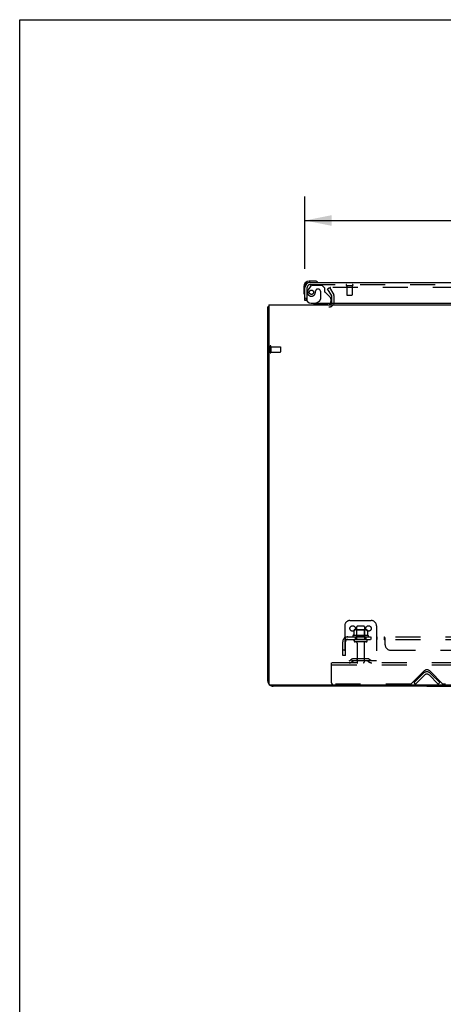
# Model space of a CAD drawing. Header units: inches. Extents: x 0 to 215, y 0 to 139.
# Tile 85 of 101: x 0 to 20, y 92 to 139. Entities that reach past the tile are written whole.
import ezdxf

# ---------------------------------------------------------------- set-up
doc = ezdxf.new("R2010")
doc.units = ezdxf.units.IN
doc.header["$LTSCALE"] = 11.804375
doc.header["$MEASUREMENT"] = 0
doc.linetypes.add('HIDDEN', pattern=[0.2, 0.1, -0.1])
doc.layers.get('0').update_dxf_attribs({"linetype": 'CONTINUOUS'})
for name, color, linetype in [('DEFAULT_2', 8, 'HIDDEN'), ('DIMENSIONS', 7, 'CONTINUOUS'), ('DOOR_ASSEMBLY', 7, 'CONTINUOUS'), ('SUBPANEL', 7, 'CONTINUOUS')]:
    doc.layers.add(name, color=color, linetype=linetype)
doc.styles.get("Standard").update_dxf_attribs({"font": 'arial.ttf'})
doc.dimstyles.new('DIMSTYLE_1', dxfattribs={"dimtxt": 0.946875, "dimasz": 1.2625, "dimexe": 0.09, "dimexo": 0.07, "dimgap": 0.0375, "dimtad": 0, "dimtih": 1, "dimtoh": 1, "dimzin": 4, "dimdsep": 46, "dimtxsty": 'Standard', "dimblk": '_FILLED', "dimblk1": '_FILLED', "dimblk2": '_FILLED', "dimcen": 0.09, "dimadec": 3, "dimazin": 1, "dimtfac": 1, "dimtdec": 3, "dimtofl": 0, "dimtmove": 0, "dimatfit": 3, "dimldrblk": '_FILLED', "dimfxl": 0, "dimtolj": 1, "dimtzin": 4, "dimarcsym": 0})

# ---------------------------------------------------------------- blocks, each defined once
blk = doc.blocks.new('_FILLED')
at = {"color": 0, "linetype": 'ByBlock'}
blk.add_solid([(0, 0), (-1, 0.2), (-1, -0.2)], dxfattribs=at)
blk = doc.blocks.new('*D8')
at = {"layer": 'DIMENSIONS', "color": 2, "linetype": 'Continuous'}
for p, q in [((13.452, 127.118), (13.452, 130.537)), ((49.64, 127.118), (49.64, 130.537)), ((13.452, 129.401), (27.253, 129.401)), ((49.64, 129.401), (35.839, 129.401))]:
    blk.add_line(p, q, dxfattribs=at)
at = {"layer": 'DIMENSIONS', "color": 2, "linetype": 'Continuous', "xscale": 1.2625, "yscale": 1.2625, "zscale": 1.2625, "rotation": 180}
blk.add_blockref('_FILLED', (13.452, 129.401), dxfattribs=at)
at = {"layer": 'DIMENSIONS', "color": 2, "linetype": 'Continuous', "xscale": 1.2625, "yscale": 1.2625, "zscale": 1.2625}
blk.add_blockref('_FILLED', (49.64, 129.401), dxfattribs=at)
at = {"layer": 'DIMENSIONS', "color": 2, "linetype": 'Continuous', "insert": (31.546, 129.874), "char_height": 0.9469, "width": 7.63836, "attachment_point": 2, "line_spacing_factor": 0.9}
blk.add_mtext('36.19 DOOR', dxfattribs=at)

msp = doc.modelspace()

# ---------------------------------------------------------------- linework, layer by layer
at = {"color": 7, "linetype": 'Continuous'}
for p, q in [((0, 0), (0, 138.875)), ((0, 138.875), (214.625, 138.875)), ((19.202, 107.475), (19.202, 107.423)), ((19.202, 107.423), (44.452, 107.423))]:
    msp.add_line(p, q, dxfattribs=at)
at = {"color": 3, "linetype": 'Continuous'}
for p, q in [((11.702, 107.669), (11.702, 125.319)), ((11.754, 125.423), (11.754, 107.535)), ((11.754, 125.423), (51.9, 125.423)), ((51.84, 107.475), (11.814, 107.475)), ((19.202, 107.423), (11.949, 107.423))]:
    msp.add_line(p, q, dxfattribs=at)
for points in [[(11.738, 125.335), (11.73, 125.333), (11.726, 125.332), (11.723, 125.332), (11.72, 125.331), (11.717, 125.33), (11.714, 125.329), (11.712, 125.328), (11.709, 125.327), (11.707, 125.326), (11.706, 125.325), (11.705, 125.324), (11.704, 125.323), (11.703, 125.322), (11.702, 125.32), (11.702, 125.319)], [(11.754, 125.339), (11.754, 125.339), (11.75, 125.337), (11.746, 125.336), (11.742, 125.335), (11.738, 125.335)]]:
    msp.add_lwpolyline(points, dxfattribs=at)
for centre, radius, start, end in [((14.581, 125.565), 0.142, 270, 333.5334), ((11.949, 107.669), 0.246, 180, 219.4274), ((11.814, 107.535), 0.06, 180, 270), ((11.949, 107.669), 0.246, 230.5726, 270)]:
    msp.add_arc(centre, radius, start, end, dxfattribs=at)
at = {"layer": 'DEFAULT_2', "color": 8, "linetype": 'HIDDEN'}
for p, q in [((14.523, 126.183), (14.613, 126.235)), ((14.719, 125.844), (14.523, 126.183)), ((14.613, 126.235), (14.809, 125.896)), ((48.996, 126.235), (14.659, 126.235)), ((14.723, 125.565), (14.723, 125.827)), ((14.827, 125.565), (14.827, 125.827)), ((11.806, 123.461), (11.806, 123.177)), ((11.849, 123.461), (11.849, 123.177)), ((11.849, 123.443), (12.296, 123.443)), ((11.849, 123.195), (12.296, 123.195)), ((12.306, 123.433), (12.306, 123.205)), ((15.327, 110.277), (15.327, 108.527)), ((15.577, 110.527), (16.577, 110.527)), ((15.89, 110.222), (15.89, 109.627)), ((16.235, 110.252), (15.92, 110.252)), ((16.265, 110.222), (16.265, 109.627)), ((16.827, 110.277), (16.827, 108.527)), ((16.433, 109.822), (15.721, 109.822)), ((15.743, 109.752), (16.411, 109.752)), ((15.758, 110.067), (15.758, 109.848)), ((16.333, 110.088), (15.822, 110.088)), ((15.894, 110.068), (15.874, 110.088)), ((15.894, 109.772), (15.874, 109.752)), ((15.894, 109.772), (15.894, 110.068)), ((16.261, 110.068), (15.894, 110.068)), ((16.261, 109.772), (15.894, 109.772)), ((16.261, 110.068), (16.281, 110.088)), ((16.261, 109.772), (16.261, 110.068)), ((16.261, 109.772), (16.281, 109.752)), ((16.396, 110.067), (16.396, 109.848)), ((16.335, 109.627), (15.82, 109.627)), ((16.335, 109.517), (15.82, 109.517)), ((15.912, 109.454), (15.912, 108.557)), ((16.242, 109.454), (16.242, 108.557)), ((16.418, 108.721), (15.737, 108.721)), ((15.902, 108.721), (15.902, 108.617)), ((16.252, 108.721), (16.252, 108.617)), ((14.702, 108.423), (14.702, 108.527)), ((48.952, 108.527), (14.702, 108.527)), ((14.702, 107.589), (14.702, 108.423)), ((48.952, 108.423), (14.702, 108.423)), ((16.827, 108.631), (15.327, 108.631)), ((15.67, 108.699), (15.602, 108.65)), ((15.731, 108.615), (15.663, 108.566)), ((16.418, 108.617), (15.737, 108.617)), ((16.424, 108.615), (16.492, 108.566)), ((16.484, 108.699), (16.552, 108.65)), ((18.461, 107.536), (19.07, 108.144)), ((18.598, 107.6), (19.028, 108.03)), ((19.102, 107.956), (18.672, 107.527)), ((19.733, 107.527), (19.303, 107.956)), ((19.335, 108.144), (19.944, 107.536)), ((19.806, 107.6), (19.377, 108.03)), ((18.44, 107.527), (14.765, 107.527)), ((18.672, 107.527), (18.598, 107.6)), ((19.733, 107.527), (19.806, 107.6)), ((43.69, 107.527), (19.965, 107.527))]:
    msp.add_line(p, q, dxfattribs=at)
for points in [[(14.659, 126.235), (14.657, 126.235), (14.655, 126.235), (14.653, 126.235), (14.651, 126.234), (14.649, 126.233), (14.647, 126.232), (14.646, 126.231), (14.644, 126.23), (14.643, 126.229), (14.642, 126.227), (14.641, 126.226), (14.64, 126.224), (14.639, 126.222), (14.639, 126.221), (14.639, 126.219), (14.639, 126.218)], [(14.639, 126.218), (14.639, 126.217), (14.639, 126.215), (14.64, 126.214), (14.64, 126.212), (14.641, 126.21)], [(15.758, 109.848), (15.758, 109.847), (15.758, 109.846), (15.758, 109.845), (15.757, 109.844), (15.757, 109.843), (15.757, 109.843), (15.756, 109.842), (15.756, 109.842), (15.756, 109.842), (15.755, 109.841), (15.755, 109.841), (15.755, 109.841), (15.754, 109.84), (15.754, 109.84), (15.754, 109.84), (15.754, 109.84), (15.753, 109.84), (15.753, 109.84)], [(15.764, 110.076), (15.763, 110.075), (15.762, 110.074), (15.76, 110.073), (15.76, 110.071), (15.759, 110.07), (15.759, 110.068), (15.758, 110.067)], [(16.39, 110.076), (16.392, 110.075), (16.393, 110.074), (16.394, 110.073), (16.395, 110.071), (16.396, 110.07), (16.396, 110.068), (16.396, 110.067)], [(16.401, 109.84), (16.401, 109.84), (16.401, 109.84), (16.401, 109.84), (16.4, 109.84), (16.4, 109.84), (16.4, 109.841), (16.4, 109.841), (16.399, 109.841), (16.399, 109.842), (16.399, 109.842), (16.398, 109.842), (16.398, 109.843), (16.397, 109.843), (16.397, 109.844), (16.397, 109.845), (16.396, 109.846), (16.396, 109.847), (16.396, 109.848)]]:
    msp.add_lwpolyline(points, dxfattribs=at)
for centre in [(15.702, 110.152), (16.452, 110.152)]:
    msp.add_circle(centre, 0.128, dxfattribs=at)
for centre, radius, start, end in [((14.581, 125.565), 0.246, 270, 360), ((14.581, 125.565), 0.142, 333.5334, 360), ((14.69, 125.827), 0.033, 0, 30), ((14.69, 125.827), 0.137, 0, 30), ((11.828, 123.461), 0.0215, 0, 180), ((11.828, 123.177), 0.0215, 180, 360), ((12.296, 123.433), 0.01, 0, 90), ((12.296, 123.205), 0.01, 270, 360), ((15.577, 110.277), 0.25, 90, 180), ((15.92, 110.222), 0.03, 90, 180), ((16.235, 110.222), 0.03, 0, 90), ((16.577, 110.277), 0.25, 0, 90), ((15.743, 109.79), 0.0384, 124.4497, 270), ((16.077, 109.222), 0.698, 117.6814, 120.6631), ((15.822, 109.947), 0.141, 90, 113.95), ((16.333, 109.947), 0.141, 66.05, 90), ((16.077, 109.222), 0.698, 59.3369, 62.3186), ((16.411, 109.79), 0.0384, 270, 55.5503), ((15.82, 109.572), 0.055, 90, 270), ((15.85, 109.454), 0.0625, 0, 90), ((16.305, 109.454), 0.0625, 90, 180), ((16.335, 109.572), 0.055, 270, 90), ((15.737, 108.607), 0.114, 90, 125.7539), ((16.418, 108.607), 0.114, 54.2461, 90), ((15.541, 108.735), 0.104, 270, 305.7539), ((15.541, 108.735), 0.208, 270, 305.7539), ((15.737, 108.607), 0.01, 90, 125.7539), ((15.942, 108.557), 0.03, 180, 270), ((16.212, 108.557), 0.03, 270, 360), ((16.418, 108.607), 0.01, 54.2461, 90), ((16.613, 108.735), 0.208, 234.2461, 270), ((16.613, 108.735), 0.104, 234.2461, 270), ((19.202, 107.856), 0.246, 45, 135), ((19.202, 108.012), 0.188, 45, 135), ((19.202, 107.856), 0.142, 45, 135), ((14.765, 107.589), 0.0625, 180, 270), ((18.44, 107.557), 0.03, 270, 315), ((19.965, 107.557), 0.03, 225, 270)]:
    msp.add_arc(centre, radius, start, end, dxfattribs=at)
at = {"layer": 'DOOR_ASSEMBLY', "color": 7, "linetype": 'Continuous'}
for p, q in [((13.912, 126.541), (13.655, 126.541)), ((13.699, 126.481), (13.655, 126.481)), ((13.95, 126.538), (13.912, 126.541)), ((13.392, 126.278), (13.392, 126.022)), ((13.392, 126.022), (13.395, 125.984)), ((13.452, 126.278), (13.452, 126.234)), ((13.528, 125.627), (13.452, 125.627)), ((13.963, 125.502), (13.894, 125.462)), ((13.894, 125.423), (13.894, 125.462))]:
    msp.add_line(p, q, dxfattribs=at)
at = {"layer": 'DOOR_ASSEMBLY', "color": 3, "linetype": 'Continuous'}
for p, q in [((13.699, 126.481), (49.393, 126.481)), ((13.452, 125.627), (13.452, 126.234)), ((13.744, 125.502), (49.578, 125.502))]:
    msp.add_line(p, q, dxfattribs=at)
at = {"layer": 'DOOR_ASSEMBLY', "color": 8, "linetype": 'HIDDEN'}
for p, q in [((13.699, 126.377), (49.393, 126.377)), ((13.556, 125.627), (13.556, 126.234)), ((13.732, 126.322), (13.631, 126.178)), ((13.797, 126.356), (14.248, 126.356)), ((13.953, 126.066), (13.953, 126.077)), ((14.084, 126.164), (14.051, 126.164)), ((14.182, 126.066), (14.182, 125.686)), ((14.374, 126.23), (14.248, 126.356)), ((14.374, 126.23), (14.374, 126.051)), ((14.433, 125.992), (14.652, 125.773)), ((15.414, 126.334), (15.698, 126.334)), ((15.432, 126.334), (15.432, 125.887)), ((15.68, 126.334), (15.68, 125.887)), ((13.556, 125.627), (13.528, 125.627)), ((13.963, 125.502), (14.132, 125.6)), ((14.681, 125.702), (14.681, 125.58)), ((15.442, 125.877), (15.67, 125.877)), ((14.524, 125.423), (13.894, 125.423))]:
    msp.add_line(p, q, dxfattribs=at)
msp.add_circle((13.756, 126.014), 0.101, dxfattribs=at)
at = {"layer": 'DOOR_ASSEMBLY', "color": 7, "linetype": 'Continuous'}
for centre, radius, start, end in [((13.655, 126.278), 0.263, 90, 180), ((13.655, 126.278), 0.203, 90, 180), ((13.912, 126.291), 0.25, 59.1101, 90), ((14.032, 126.496), 0.015, 270, 353.6204), ((14.032, 126.493), 0.015, 6.3796, 59.1101), ((13.642, 126.022), 0.25, 180, 210.8899), ((13.441, 125.901), 0.015, 210.8899, 263.6204), ((13.437, 125.901), 0.015, 276.3796, 360), ((14.524, 125.58), 0.157, 270, 330.1697)]:
    msp.add_arc(centre, radius, start, end, dxfattribs=at)
at = {"layer": 'DOOR_ASSEMBLY', "color": 3, "linetype": 'Continuous'}
for centre, radius, start, end in [((13.699, 126.234), 0.246, 90, 180), ((13.744, 125.752), 0.25, 180, 270)]:
    msp.add_arc(centre, radius, start, end, dxfattribs=at)
at = {"layer": 'DOOR_ASSEMBLY', "color": 8, "linetype": 'HIDDEN'}
for centre, radius, start, end in [((13.699, 126.234), 0.142, 90, 180), ((15.414, 126.355), 0.0215, 90, 270), ((15.698, 126.355), 0.0215, 270, 90), ((13.756, 126.014), 0.187, 163.1561, 342.1518), ((13.946, 125.956), 0.386, 144.9, 163.1561), ((13.797, 126.277), 0.079, 90, 144.9), ((13.56, 126.077), 0.393, 342.0702, 358.3401), ((14.051, 126.066), 0.098, 90, 180), ((14.084, 126.066), 0.098, 0, 90), ((14.413, 126.051), 0.039, 180, 248.3904), ((14.362, 125.922), 0.1, 45, 68.3904), ((14.082, 125.686), 0.1, 300.092, 360), ((14.581, 125.702), 0.1, 0, 45), ((14.524, 125.58), 0.157, 330.1697, 360), ((15.442, 125.887), 0.01, 180, 270), ((15.67, 125.887), 0.01, 270, 360)]:
    msp.add_arc(centre, radius, start, end, dxfattribs=at)
at = {"layer": 'SUBPANEL', "color": 8, "linetype": 'HIDDEN'}
for p, q in [((15.32, 109.698), (15.399, 109.601)), ((15.359, 109.627), (15.359, 109.752)), ((15.359, 109.752), (48.296, 109.752)), ((15.827, 109.752), (15.827, 109.627)), ((16.327, 109.752), (16.327, 109.627)), ((16.556, 109.752), (16.556, 109.627)), ((16.837, 109.752), (16.837, 109.627)), ((17.198, 109.627), (17.198, 109.752)), ((17.223, 109.719), (17.22, 109.726)), ((17.234, 109.377), (17.234, 109.698)), ((15.234, 108.877), (15.234, 109.515)), ((15.359, 109.627), (48.296, 109.627)), ((15.359, 108.877), (15.359, 109.515)), ((17.2, 109.627), (17.198, 109.627)), ((17.203, 109.626), (17.201, 109.626)), ((17.205, 109.623), (17.204, 109.625)), ((17.214, 109.612), (17.211, 109.616)), ((17.225, 109.602), (17.224, 109.602)), ((17.228, 109.601), (17.227, 109.601)), ((15.359, 109.127), (15.234, 109.127)), ((15.359, 108.877), (15.234, 108.877)), ((17.484, 109.127), (21.359, 109.127))]:
    msp.add_line(p, q, dxfattribs=at)
for points in [[(15.32, 109.698), (15.322, 109.7), (15.324, 109.702), (15.326, 109.705), (15.328, 109.708), (15.33, 109.711), (15.332, 109.715), (15.334, 109.719), (15.335, 109.722)], [(15.335, 109.722), (15.338, 109.729), (15.34, 109.733), (15.341, 109.736), (15.343, 109.739), (15.344, 109.742), (15.346, 109.744), (15.348, 109.747), (15.35, 109.748), (15.352, 109.75), (15.354, 109.751), (15.355, 109.751), (15.357, 109.752), (15.359, 109.752)], [(15.358, 109.686), (15.358, 109.686), (15.358, 109.687), (15.358, 109.687), (15.358, 109.687), (15.358, 109.686), (15.358, 109.686), (15.358, 109.685), (15.359, 109.685), (15.359, 109.684), (15.359, 109.684)], [(15.382, 109.623), (15.382, 109.623), (15.381, 109.623), (15.381, 109.623), (15.381, 109.624), (15.381, 109.624), (15.38, 109.625), (15.38, 109.625), (15.38, 109.626), (15.379, 109.626), (15.379, 109.627), (15.379, 109.627), (15.378, 109.628), (15.378, 109.629), (15.378, 109.629), (15.377, 109.63), (15.377, 109.631), (15.377, 109.631), (15.376, 109.632), (15.376, 109.633), (15.376, 109.633), (15.375, 109.634), (15.375, 109.635), (15.375, 109.636), (15.374, 109.636), (15.374, 109.637), (15.373, 109.638), (15.373, 109.639), (15.373, 109.64), (15.372, 109.641), (15.372, 109.641), (15.372, 109.642), (15.371, 109.643), (15.371, 109.644), (15.37, 109.645), (15.37, 109.646), (15.37, 109.647), (15.369, 109.648), (15.369, 109.649), (15.369, 109.65), (15.368, 109.651), (15.368, 109.652), (15.367, 109.653), (15.367, 109.654), (15.367, 109.655), (15.366, 109.656), (15.366, 109.657), (15.365, 109.658), (15.365, 109.659), (15.365, 109.66), (15.364, 109.661), (15.364, 109.663), (15.364, 109.664), (15.363, 109.665), (15.363, 109.666), (15.363, 109.667), (15.362, 109.668), (15.362, 109.669), (15.362, 109.67), (15.361, 109.671), (15.361, 109.672), (15.361, 109.673), (15.361, 109.674), (15.36, 109.675), (15.36, 109.676), (15.36, 109.677), (15.36, 109.678), (15.36, 109.679), (15.359, 109.68), (15.359, 109.681), (15.359, 109.682), (15.359, 109.683), (15.359, 109.684), (15.359, 109.685), (15.359, 109.685), (15.359, 109.686), (15.358, 109.686), (15.358, 109.686)], [(17.21, 109.744), (17.208, 109.747), (17.206, 109.748), (17.205, 109.75), (17.203, 109.751), (17.201, 109.751), (17.2, 109.752), (17.198, 109.752)], [(17.203, 109.751), (17.201, 109.751), (17.2, 109.752)], [(17.213, 109.739), (17.212, 109.742), (17.21, 109.744), (17.208, 109.747)], [(17.217, 109.733), (17.215, 109.736), (17.213, 109.739)], [(17.22, 109.726), (17.218, 109.729), (17.217, 109.733)], [(17.229, 109.705), (17.227, 109.708), (17.226, 109.711), (17.224, 109.715), (17.223, 109.719)], [(17.234, 109.698), (17.232, 109.7), (17.23, 109.702), (17.229, 109.705)], [(15.386, 109.609), (15.382, 109.612), (15.38, 109.614), (15.378, 109.616), (15.376, 109.618), (15.373, 109.62), (15.371, 109.622), (15.369, 109.623), (15.366, 109.625), (15.364, 109.626), (15.362, 109.626), (15.36, 109.627), (15.359, 109.627)], [(15.379, 109.627), (15.379, 109.626), (15.379, 109.626), (15.38, 109.625), (15.38, 109.625), (15.381, 109.624), (15.381, 109.624), (15.381, 109.624), (15.381, 109.623), (15.381, 109.623), (15.382, 109.623), (15.382, 109.623)], [(15.399, 109.601), (15.399, 109.601), (15.398, 109.601), (15.397, 109.601), (15.396, 109.601), (15.395, 109.602), (15.394, 109.602), (15.393, 109.603), (15.391, 109.604), (15.389, 109.606), (15.388, 109.607), (15.386, 109.609)], [(17.207, 109.622), (17.205, 109.623), (17.204, 109.625), (17.203, 109.626), (17.201, 109.626), (17.2, 109.627), (17.198, 109.627)], [(17.211, 109.616), (17.21, 109.618), (17.208, 109.62), (17.207, 109.622)], [(17.216, 109.609), (17.215, 109.611), (17.214, 109.612)], [(17.234, 109.601), (17.232, 109.601), (17.23, 109.601), (17.228, 109.601), (17.227, 109.601), (17.225, 109.602), (17.224, 109.602), (17.222, 109.603), (17.221, 109.604), (17.219, 109.606), (17.218, 109.607), (17.216, 109.609)], [(17.222, 109.603), (17.221, 109.604), (17.219, 109.606), (17.218, 109.607)], [(17.234, 109.601), (17.232, 109.601), (17.23, 109.601)]]:
    msp.add_lwpolyline(points, dxfattribs=at)
for centre, radius, start, end in [((15.471, 109.515), 0.237, 90, 180), ((15.471, 109.515), 0.112, 90, 180), ((17.484, 109.377), 0.25, 180, 270)]:
    msp.add_arc(centre, radius, start, end, dxfattribs=at)

# ---------------------------------------------------------------- dimensions: what is measured, and where the dimension line sits
at = {"layer": 'DIMENSIONS', "color": 2, "linetype": 'Continuous'}
dim = msp.add_linear_dim(base=(13.452, 129.401), p1=(49.64, 127.048), p2=(13.452, 127.048), angle=180, text='<> DOOR', dimstyle='DIMSTYLE_1', dxfattribs=at)
dim.commit()
dim.dimension.update_dxf_attribs({"geometry": '*D8', "text_midpoint": (31.546, 129.401), "dimtype": 160})

doc.saveas('drawing.dxf')
